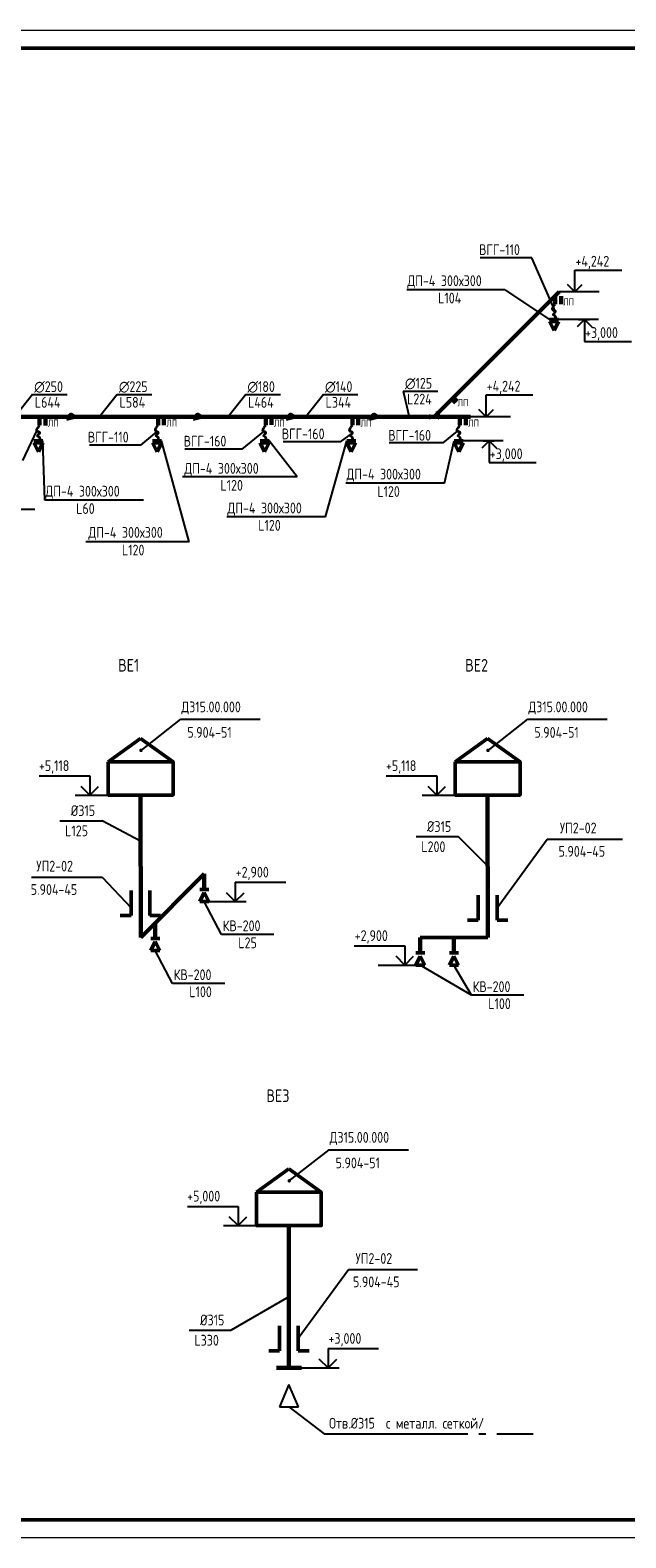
# Model space of a CAD drawing. Header units: millimetres. Extents: x -256102 to 524524, y 9862 to 69256.
# Tile 26 of 33: x 115557 to 132135, y 9862 to 51862. Entities that reach past the tile are written whole.
import ezdxf

# ---------------------------------------------------------------- set-up
doc = ezdxf.new("R2010")
doc.units = ezdxf.units.MM
doc.linetypes.add('GOST2.303 5', pattern=[24, 20, -1.5, 1, -1.5])
for name, color, linetype, lineweight in [('Вспомогательные', 8, 'Continuous', 25), ('Размер', 8, 'Continuous', 25), ('Текст', 7, 'Continuous', 13), ('Формат', 7, 'Continuous', 50)]:
    doc.layers.add(name, color=color, linetype=linetype, lineweight=lineweight)
for name, color, linetype in [('Выносные', 8, 'Continuous'), ('желтые', 2, 'Continuous'), ('Размеры', 8, 'Continuous')]:
    doc.layers.add(name, color=color, linetype=linetype)
doc.styles.add('GOST 2.304', font='CS_Gost2304.shx')
doc.styles.add('Текст', font='cs_gost2304.shx', dxfattribs={"width": 0.8, "height": 3})

msp = doc.modelspace()

# ---------------------------------------------------------------- hatches: boundary and pattern name
at = {"lineweight": 40}
for points in [[(118647, 31793.6, -1), (118635.9, 31804.7, -1)], [(128305.9, 31793.6, -1), (128294.8, 31804.7, -1)], [(122773.7, 19801.8, -1), (122762.6, 19812.9, -1)]]:
    msp.add_hatch(color=0, dxfattribs=at).paths.add_polyline_path(points)

# ---------------------------------------------------------------- linework, layer by layer
at = {"color": 0, "lineweight": 40}
for centre in [(118641.4, 31799.1), (128300.3, 31799.1), (122768.1, 19807.3)]:
    msp.add_circle(centre, 7.86, dxfattribs=at)
at = {"layer": 'Вспомогательные', "color": 0, "lineweight": -3}
for p, q in [((130718, 44570.7), (130718, 45180.1)), ((130718, 45180.1), (132021.5, 45180.1)), ((131392, 44570.7), (130278.7, 44570.7)), ((130718, 44570.7), (130515, 44773.7)), ((130718, 44570.7), (130921, 44773.7)), ((131378.6, 43801.8), (130265.2, 43801.8)), ((130985.7, 43801.8), (130782.7, 43598.8)), ((130985.7, 43801.8), (130985.7, 43192.4)), ((130985.7, 43801.8), (131188.7, 43598.8)), ((130985.7, 43192.4), (132289.3, 43192.4)), ((128247.2, 41090.3), (128247.2, 41699.7)), ((128247.2, 41699.7), (129550.7, 41699.7)), ((128247.2, 41090.3), (128044.2, 41293.3)), ((128247.2, 41090.3), (128450.2, 41293.3)), ((128921.2, 41090.3), (127807.8, 41090.3)), ((128725.1, 40424.6), (127611.7, 40424.6)), ((128332.2, 40424.6), (128129.2, 40221.6)), ((128332.2, 40424.6), (128332.2, 39815.1)), ((128332.2, 40424.6), (128535.2, 40221.6)), ((128332.2, 39815.1), (129635.8, 39815.1))]:
    msp.add_line(p, q, dxfattribs=at)
at = {"layer": 'Выносные'}
msp.add_line((117979.5, 41708.1), (118942.5, 41708.1), dxfattribs=at)
at = {"layer": 'Выносные', "color": 0}
for p, q in [((117215.6, 30551.1), (116971.8, 30795)), ((117215.6, 30551.1), (117459.4, 30794.9)), ((126874.5, 30551.1), (126630.7, 30795)), ((126874.5, 30551.1), (127118.3, 30794.9)), ((121265.2, 27586.1), (121021.5, 27830)), ((121265.2, 27586.1), (121509.1, 27829.9)), ((125982.9, 25817.4), (125739.2, 26061.3)), ((125982.9, 25817.4), (126226.8, 26061.2)), ((121342.3, 18559.3), (121098.5, 18803.2)), ((121342.3, 18559.3), (121586.1, 18803.1)), ((123848.4, 14596.4), (123604.7, 14840.3)), ((123848.4, 14596.4), (124092.3, 14840.2))]:
    msp.add_line(p, q, dxfattribs=at)
at = {"layer": 'желтые', "color": 7}
for p, q in [((129521.4, 45523), (128085.6, 45523)), ((130177.4, 44014.5), (129521.4, 45523)), ((128764.5, 44632), (126037.9, 44632)), ((128764.5, 44632), (130015.2, 43801.8)), ((115622, 41708.1), (115132.1, 41090.3)), ((115622, 41708.1), (116585, 41708.1)), ((121557.3, 41708.1), (121067.4, 41090.3)), ((121557.3, 41708.1), (122520.3, 41708.1)), ((123716.4, 41708.1), (123226.5, 41090.3)), ((123716.4, 41708.1), (124679.4, 41708.1)), ((125941.3, 41801.7), (126906.8, 41801.7)), ((125941.3, 41801.7), (126102.5, 41090.3)), ((115350.5, 39876), (115745.9, 40700.9)), ((115962.3, 38768.7), (115911.9, 40424.6)), ((118635.6, 40299.8), (119084.1, 40671.8)), ((119983.8, 37612.1), (119211.9, 40424.6)), ((121460.4, 40187.3), (122057, 40682.2)), ((122983.5, 39415.4), (122205.6, 40424.6)), ((124193.5, 40391), (122594.3, 40391)), ((124193.5, 40391), (124534.2, 40646)), ((127053.2, 40365.6), (125550.5, 40365.6)), ((127053.2, 40365.6), (127449.7, 40694.5)), ((118635.6, 40299.8), (117203.5, 40299.8)), ((121460.4, 40187.3), (119861.1, 40187.3)), ((122983.5, 39415.4), (119796.6, 39415.4)), ((118709.9, 38768.7), (115962.3, 38768.7)), ((115688.5, 38506.1), (112494.7, 38506.1)), ((119983.8, 37612.1), (117105, 37612.1)), ((127841.1, 24974.9), (127353, 25817.6)), ((129299.6, 24974.9), (127841.1, 24974.9))]:
    msp.add_line(p, q, dxfattribs=at)
at = {"layer": 'желтые', "color": 4, "lineweight": 60}
for p, q in [((130278.7, 44570.7), (126798.3, 41090.3)), ((114326.9, 41090.3), (116630.5, 41090.3)), ((116790.9, 41090.3), (120155.4, 41090.3)), ((120315.8, 41090.3), (122742.1, 41090.3)), ((122902.4, 41090.3), (125062.7, 41090.3)), ((125223.1, 41090.3), (127807.8, 41090.3))]:
    msp.add_line(p, q, dxfattribs=at)
at = {"layer": 'желтые', "color": 0, "lineweight": 60}
for p, q in [((130173.3, 44465.3), (130173.3, 44232.7)), ((130334.7, 44450.3), (130334.7, 44230.3)), ((127445.4, 41599.6), (127365.2, 41519.4)), ((127405.3, 41559.5), (127325.1, 41479.3)), ((115819.9, 41088), (115819.9, 40855.5)), ((115981.4, 41033.2), (115981.4, 40850.1)), ((119119.9, 41088), (119119.9, 40855.5)), ((119281.4, 41033.2), (119281.4, 40855.5)), ((122113.6, 41088), (122113.6, 40855.5)), ((122275.1, 41033.2), (122275.1, 40865.6)), ((124526.2, 41088), (124526.2, 40855.5)), ((124687.6, 41033.2), (124687.6, 40854)), ((126644.3, 41052.8), (126719.3, 41127.8)), ((126883.5, 41052.8), (126958.5, 41127.8)), ((127519.8, 41088), (127519.8, 40855.5)), ((127681.2, 41033.2), (127681.2, 40858.5)), ((120400.9, 28357), (118632.2, 26588.3)), ((120400.9, 27926.1), (120400.9, 28357)), ((119036.3, 26561.5), (119036.3, 26992.4)), ((126414.9, 26157.4), (126414.9, 26588.3)), ((127353, 26157.4), (127353, 26588.3))]:
    msp.add_line(p, q, dxfattribs=at)
at = {"layer": 'желтые', "color": 4, "lineweight": 50}
for p, q in [((130265.2, 43801.8), (130015.2, 43801.8)), ((130265.2, 43745.9), (130015.2, 43745.9)), ((130015.2, 43745.9), (130140.2, 43495.9)), ((130140.2, 43495.9), (130265.2, 43745.9)), ((115911.9, 40424.6), (115661.9, 40424.6)), ((115911.9, 40368.7), (115661.9, 40368.7)), ((115661.9, 40368.7), (115786.9, 40118.7)), ((115786.9, 40118.7), (115911.9, 40368.7)), ((119211.9, 40424.6), (118961.9, 40424.6)), ((119211.9, 40368.7), (118961.9, 40368.7)), ((118961.9, 40368.7), (119086.9, 40118.7)), ((119086.9, 40118.7), (119211.9, 40368.7)), ((122205.6, 40424.6), (121955.6, 40424.6)), ((122205.6, 40368.7), (121955.6, 40368.7)), ((121955.6, 40368.7), (122080.6, 40118.7)), ((122080.6, 40118.7), (122205.6, 40368.7)), ((124618.1, 40424.6), (124368.1, 40424.6)), ((124618.1, 40368.7), (124368.1, 40368.7)), ((124368.1, 40368.7), (124493.1, 40118.7)), ((124493.1, 40118.7), (124618.1, 40368.7)), ((127611.7, 40424.6), (127361.7, 40424.6)), ((127611.7, 40368.7), (127361.7, 40368.7)), ((127361.7, 40368.7), (127486.7, 40118.7)), ((127486.7, 40118.7), (127611.7, 40368.7))]:
    msp.add_line(p, q, dxfattribs=at)
at = {"layer": 'желтые', "color": 7, "lineweight": -3}
for p, q in [((130821.9, 43801.8), (131121.9, 43801.8)), ((128168.4, 40424.6), (128468.4, 40424.6)), ((117560.8, 28265.5), (118371.1, 27414.7)), ((120884.1, 26671.2), (120400.9, 27586.2)), ((119519.5, 25306.6), (119036.3, 26221.6)), ((127841.1, 24974.9), (126414.9, 25817.6))]:
    msp.add_line(p, q, dxfattribs=at)
at = {"layer": 'желтые', "color": 8}
for p, q in [((117979.5, 41708.1), (117489.6, 41090.3)), ((123777.7, 38300.3), (124368.1, 40424.6)), ((127092, 39243.6), (127361.7, 40424.6)), ((127092, 39243.6), (124344.5, 39243.6)), ((123777.7, 38300.3), (121030.1, 38300.3)), ((122342.6, 26671.2), (120884.1, 26671.2)), ((120978, 25306.6), (119519.5, 25306.6))]:
    msp.add_line(p, q, dxfattribs=at)
at = {"layer": 'желтые', "color": 0, "lineweight": 50}
for p, q in [((126849.5, 41196), (126958.6, 41196)), ((120525.9, 27926.1), (120275.9, 27926.1)), ((120400.9, 27836.2), (120275.9, 27586.2)), ((120525.9, 27586.2), (120400.9, 27836.2)), ((120275.9, 27586.2), (120525.9, 27586.2)), ((119161.3, 26561.5), (118911.3, 26561.5)), ((119036.3, 26471.6), (118911.3, 26221.6)), ((119161.3, 26221.6), (119036.3, 26471.6)), ((118911.3, 26221.6), (119161.3, 26221.6)), ((126539.9, 26157.4), (126289.9, 26157.4)), ((126414.9, 26067.6), (126289.9, 25817.6)), ((126539.9, 25817.6), (126414.9, 26067.6)), ((127478, 26157.4), (127228, 26157.4)), ((127353, 26067.6), (127228, 25817.6)), ((127478, 25817.6), (127353, 26067.6)), ((126289.9, 25817.6), (126539.9, 25817.6)), ((127228, 25817.6), (127478, 25817.6))]:
    msp.add_line(p, q, dxfattribs=at)
at = {"layer": 'желтые', "color": 0, "lineweight": 60}
for points in [[(116570.5, 41030.3), (116690.5, 41150.3), (116790.9, 41090.3), (116570.5, 41030.3)], [(120095.4, 41030.3), (120215.4, 41150.3), (120315.8, 41090.3), (120095.4, 41030.3)], [(122682.1, 41030.3), (122802.1, 41150.3), (122902.4, 41090.3), (122682.1, 41030.3)], [(125002.7, 41030.3), (125122.7, 41150.3), (125223.1, 41090.3), (125002.7, 41030.3)]]:
    msp.add_lwpolyline(points, dxfattribs=at)
at = {"layer": 'Размер', "color": 0, "lineweight": 50}
for p, q in [((117730.8, 31478.9), (118630.9, 32131.8)), ((118630.9, 32131.8), (119532.5, 31479.8)), ((127389.7, 31478.9), (128289.8, 32131.8)), ((128289.8, 32131.8), (129191.4, 31479.8)), ((118364.2, 27898.4), (118364.2, 27200.7)), ((118886, 27898.4), (118886, 27200.7)), ((128030, 27763.5), (128030, 27065.8)), ((128551.9, 27763.5), (128551.9, 27065.8)), ((118364.2, 27200.7), (118063.6, 27200.7)), ((119186.6, 27200.7), (118886, 27200.7)), ((128030, 27065.8), (127729.5, 27065.8)), ((128852.4, 27065.8), (128551.9, 27065.8)), ((128291.1, 26588.3), (126414.9, 26588.3)), ((121857.6, 19487.1), (122757.7, 20140.1)), ((122757.7, 20140.1), (123659.2, 19488)), ((122497.8, 15771.8), (122497.8, 15074)), ((123019.7, 15771.8), (123019.7, 15074)), ((122497.8, 15074), (122197.3, 15074)), ((123320.2, 15074), (123019.7, 15074))]:
    msp.add_line(p, q, dxfattribs=at)
at = {"layer": 'Размер', "color": 0, "lineweight": 60}
for p, q in [((118632.2, 26588.3), (118630.9, 30551.2)), ((128291.1, 26588.3), (128289.8, 30551.2)), ((122758.9, 14596.5), (122757.7, 18559.5)), ((122408.8, 14596.5), (123109.1, 14596.5))]:
    msp.add_line(p, q, dxfattribs=at)
at = {"layer": 'Размер', "color": 0}
for p, q in [((122758.9, 14131.7), (122497, 13514.4)), ((123020.9, 13514.4), (122758.9, 14131.7)), ((122497, 13514.4), (123020.9, 13514.4))]:
    msp.add_line(p, q, dxfattribs=at)
at = {"layer": 'Размер', "color": 0, "lineweight": 50}
for points in [[(117729.4, 31480.3), (119532.5, 31480.3), (119532.5, 30551.2), (117729.4, 30551.2)], [(127388.3, 31480.3), (129191.4, 31480.3), (129191.4, 30551.2), (127388.3, 30551.2)], [(121856.1, 19488.5), (123659.2, 19488.5), (123659.2, 18559.5), (121856.1, 18559.5)]]:
    msp.add_lwpolyline(points, close=True, dxfattribs=at)
at = {"layer": 'Размер', "color": 2, "linetype": 'ByBlock', "lineweight": 35}
for points in [[(130140.2, 43801.8), (130247.5, 43892), (130001.7, 43914.1), (130308.9, 44061.2), (130006.7, 44046.2), (130173.3, 44232.7), (130173.3, 44232.7)], [(115786.9, 40424.6), (115894.2, 40514.7), (115648.4, 40536.8), (115955.6, 40683.9), (115653.4, 40668.9), (115819.9, 40855.5), (115819.9, 40855.5)], [(119086.9, 40424.6), (119194.2, 40514.7), (118948.4, 40536.8), (119255.6, 40683.9), (118953.4, 40668.9), (119119.9, 40855.5), (119119.9, 40855.5)], [(122080.6, 40424.6), (122187.9, 40514.7), (121942.1, 40536.8), (122249.3, 40683.9), (121947.1, 40668.9), (122113.6, 40855.5), (122113.6, 40855.5)], [(124493.1, 40424.6), (124600.4, 40514.7), (124354.6, 40536.8), (124661.8, 40683.9), (124359.6, 40668.9), (124526.2, 40855.5), (124526.2, 40855.5)], [(127486.7, 40424.6), (127594, 40514.7), (127348.2, 40536.8), (127655.4, 40683.9), (127353.2, 40668.9), (127519.8, 40855.5), (127519.8, 40855.5)]]:
    msp.add_open_spline(points, degree=3, knots=[0, 0, 0, 0, 1.417518, 3.2737595, 5.0235969, 5.0782472, 5.0782472, 5.0782472, 5.0782472], dxfattribs=at)
at = {"layer": 'Размеры', "color": 7, "linetype": 'GOST2.303 5', "ltscale": 200}
for p, q in [((118641.4, 31799.1), (119749.1, 32664.8)), ((119747, 32664.2), (121960.5, 32663.9)), ((128300.3, 31799.1), (129408, 32664.8)), ((129405.9, 32664.2), (131619.4, 32663.9)), ((116384.1, 29839.7), (117557.9, 29839.7)), ((118631.4, 29266.3), (117557.9, 29839.7)), ((126297, 29396.5), (127470.8, 29396.5)), ((128290.5, 28569.8), (127470.8, 29396.5)), ((128551.9, 27414.7), (129948.7, 29327.9)), ((129948.7, 29327.9), (132042.5, 29327.9)), ((115593.2, 28265.5), (117560.8, 28265.5)), ((122768.1, 19807.3), (123875.9, 20673)), ((123873.7, 20672.5), (126087.2, 20672.2)), ((123019.7, 15422.9), (124416.6, 17336.2)), ((124416.6, 17336.2), (126339.4, 17336.2)), ((122758.3, 16578), (121155.1, 15649.1)), ((119981.4, 15649.1), (121155.1, 15649.1)), ((122758.9, 13514.4), (123741.7, 12757.1)), ((123741.7, 12757.1), (129554.1, 12757.1))]:
    msp.add_line(p, q, dxfattribs=at)
at = {"layer": 'Размеры', "color": 7, "ltscale": 200}
for p, q in [((115810.4, 31088.1), (117215.5, 31087.9)), ((117215.5, 31087.9), (117215.4, 30551.1)), ((125469.3, 31088.1), (126874.4, 31087.9)), ((126874.4, 31087.9), (126874.3, 30551.1)), ((116811.2, 30551.2), (117729.4, 30551.2)), ((126470.1, 30551.2), (127388.3, 30551.2)), ((121265.2, 28123.1), (121265.1, 27586.2)), ((121265.2, 28123.1), (122670.2, 28122.9)), ((120525.9, 27586.2), (121572.2, 27586.2)), ((124577.8, 26354.6), (125982.9, 26354.4)), ((125982.9, 26354.4), (125982.8, 25817.6)), ((125243.6, 25817.6), (126289.9, 25817.6)), ((119937.1, 19096.3), (121342.2, 19096.1)), ((121342.2, 19096.1), (121342.1, 18559.3)), ((120937.9, 18559.5), (121856.1, 18559.5)), ((123848.4, 15133.4), (123848.3, 14596.5)), ((123848.4, 15133.4), (125253.4, 15133.2)), ((123109.1, 14596.5), (124155.4, 14596.5))]:
    msp.add_line(p, q, dxfattribs=at)
at = {"layer": 'Формат', "lineweight": 20}
for p, q in [((85673, 51861.7), (174807.3, 51861.7)), ((174807.3, 9861.7), (85707.3, 9861.7))]:
    msp.add_line(p, q, dxfattribs=at)
at = {"layer": 'Формат', "color": 0}
for p, q in [((87673, 51361.7), (174307.3, 51361.7)), ((87673, 10361.7), (174307.3, 10361.7))]:
    msp.add_line(p, q, dxfattribs=at)

# ---------------------------------------------------------------- texts
at = {"layer": 'Текст'}
for s, height, style, p in [('ВГГ-110', 300, 'GOST 2.304', (128052.7, 45597.6)), ('+4,242', 300, 'Текст', (130734.1, 45275.3)), ('ДП-4 300х300', 300, 'GOST 2.304', (126055.6, 44731.6)), ('L104', 300, 'GOST 2.304', (126913, 44248.4)), ('ЛП', 200, 'Текст', (130394.4, 44192.5)), ('+3,000', 300, 'Текст', (131001.8, 43287.6)), ('∅250', 300, 'GOST 2.304', (115668.4, 41781.5)), ('∅225', 300, 'GOST 2.304', (118025.8, 41781.5)), ('∅180', 300, 'GOST 2.304', (121603.6, 41781.5)), ('∅140', 300, 'GOST 2.304', (123762.8, 41781.5)), ('∅125', 300, 'GOST 2.304', (125987.7, 41875.1)), ('+4,242', 300, 'Текст', (128263.2, 41795)), ('L644', 300, 'GOST 2.304', (115686.7, 41345.1)), ('L584', 300, 'GOST 2.304', (118044.1, 41345.1)), ('L464', 300, 'GOST 2.304', (121622, 41345.1)), ('L344', 300, 'GOST 2.304', (123781.1, 41345.1)), ('L224', 300, 'GOST 2.304', (126047.2, 41433.5)), ('ЛП', 200, 'Текст', (127454.3, 41385)), ('ЛП', 200, 'Текст', (116047.2, 40815.2)), ('ЛП', 200, 'Текст', (119347.2, 40815.2)), ('ЛП', 200, 'Текст', (122340.9, 40815.2)), ('ВГГ-160', 300, 'GOST 2.304', (122561.4, 40465.5)), ('ЛП', 200, 'Текст', (124753.5, 40815.2)), ('ЛП', 200, 'Текст', (127747.1, 40815.2)), ('ВГГ-110', 300, 'GOST 2.304', (117163, 40374.4)), ('ВГГ-160', 300, 'GOST 2.304', (119828.3, 40261.8)), ('ВГГ-160', 300, 'GOST 2.304', (125524.9, 40427.2)), ('+3,000', 300, 'Текст', (128348.3, 39910.4)), ('ДП-4 300х300', 300, 'GOST 2.304', (119848.1, 39504.5)), ('ДП-4 300х300', 300, 'GOST 2.304', (124362.2, 39343.2)), ('ДП-4 300х300', 300, 'GOST 2.304', (115980, 38868.3)), ('L120', 300, 'GOST 2.304', (120852.6, 39031.8)), ('L120', 300, 'GOST 2.304', (125219.6, 38860)), ('L60', 300, 'GOST 2.304', (116837.4, 38385.1)), ('ДП-4 300х300', 300, 'GOST 2.304', (121047.8, 38399.9)), ('L120', 300, 'GOST 2.304', (121905.2, 37916.7)), ('ДП-4 300х300', 300, 'GOST 2.304', (117178, 37720.1)), ('L120', 300, 'GOST 2.304', (118111.3, 37228.5)), ('ВЕ1', 350, 'GOST 2.304', (118006.1, 33994.3)), ('ВЕ2', 350, 'GOST 2.304', (127665, 33994.3)), ('Д315.00.000', 300, 'GOST 2.304', (119764.3, 32859.5)), ('Д315.00.000', 300, 'GOST 2.304', (129423.2, 32859.5)), ('5.904-51', 300, 'GOST 2.304', (119931.5, 32147.8)), ('5.904-51', 300, 'GOST 2.304', (129590.4, 32147.8)), ('+5,118', 300, 'GOST 2.304', (115798.9, 31221.9, 264760)), ('+5,118', 300, 'GOST 2.304', (125457.8, 31221.9, 264760)), ('L125', 300, 'GOST 2.304', (116530.8, 29406.7)), ('УП2-02', 300, 'GOST 2.304', (130299.2, 29486.1)), ('L200', 300, 'GOST 2.304', (126443.7, 28963.5)), ('5.904-45', 300, 'GOST 2.304', (130263.9, 28834.4)), ('УП2-02', 300, 'GOST 2.304', (115727, 28423.7)), ('+2,900', 300, 'GOST 2.304', (121277.2, 28255.5, 264760)), ('5.904-45', 300, 'GOST 2.304', (115571.9, 27772)), ('КВ-200', 300, 'GOST 2.304', (120918.4, 26761.8)), ('L25', 300, 'GOST 2.304', (121350.4, 26287.6)), ('+2,900', 300, 'GOST 2.304', (124589.8, 26487, 264760)), ('КВ-200', 300, 'GOST 2.304', (119553.8, 25397.2)), ('L100', 300, 'GOST 2.304', (119985.8, 24923)), ('КВ-200', 300, 'GOST 2.304', (127875.4, 25065.5)), ('L100', 300, 'GOST 2.304', (128307.3, 24591.3)), ('ВЕ3', 350, 'GOST 2.304', (122132.9, 22002.5)), ('Д315.00.000', 300, 'GOST 2.304', (123891.1, 20867.7)), ('5.904-51', 300, 'GOST 2.304', (124058.2, 20156.1)), ('+5,000', 300, 'GOST 2.304', (119925.6, 19230.2, 264760)), ('УП2-02', 300, 'GOST 2.304', (124612, 17494.3)), ('5.904-45', 300, 'GOST 2.304', (124542.6, 16842.7)), ('+3,000', 300, 'GOST 2.304', (123860.4, 15265.8, 264760)), ('L330', 300, 'GOST 2.304', (120128.1, 15216.1)), ('Отв.%%C315  с металл. сеткой/', 300, 'GOST 2.304', (123877.3, 12904.9))]:
    msp.add_text(s, height=height, dxfattribs=dict(at, style=style)).set_placement(p)
at = {"layer": 'Текст', "char_height": 300, "attachment_point": 5, "style": 'GOST 2.304'}
for insert in [(117025.4, 30119.8), (126938.3, 29676.6), (120622.7, 15929.2)]:
    msp.add_mtext('%%C315', dxfattribs=dict(at, insert=insert))

doc.saveas('drawing.dxf')
